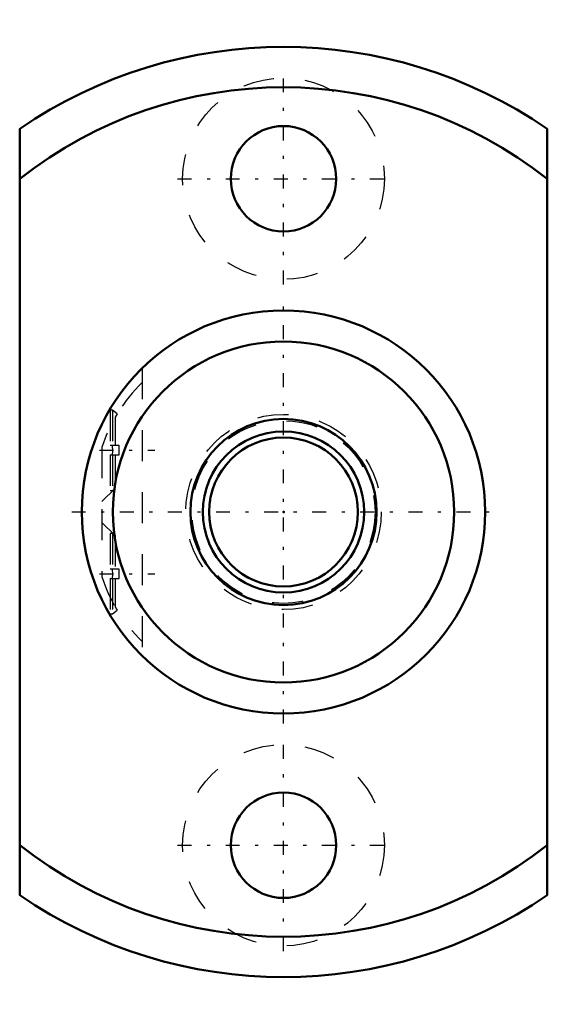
# Model space of a CAD drawing. Header units: millimetres. Extents: x -8.5 to 8.5, y -15.9 to 15.9.
import ezdxf

# ---------------------------------------------------------------- set-up
doc = ezdxf.new("R2010")
doc.units = ezdxf.units.MM
doc.linetypes.add('Center', pattern=[1.5, 0.45, -0.5, 0.05, -0.5])
doc.linetypes.add('Dashed', pattern=[2, 1, -1])
for name, color, linetype, lineweight in [('2d ConnectionPoints', 7, 'Continuous', 50), ('AM_0', 7, 'Continuous', 50), ('AM_5', 3, 'Continuous', 25), ('AM_7', 7, 'Center', 25), ('AM_9', 6, 'Dashed', 25)]:
    doc.layers.add(name, color=color, linetype=linetype, lineweight=lineweight)

# ---------------------------------------------------------------- blocks, each defined once
blk = doc.blocks.new('1_MBF_0601_3_7_nut_0_in_MBF0601_3_7GT_131LC3A_0__2')
at = {"layer": 'AM_0'}
for p, q in [((-8.5, -12.359), (-8.5, 12.359)), ((8.5, 12.359), (8.5, -12.359))]:
    blk.add_line(p, q, dxfattribs=at)
for centre, radius in [((0, 10.75), 1.7), ((0, 0), 6.5), ((0, 0), 5.5), ((0, -10.75), 1.7)]:
    blk.add_circle(centre, radius, dxfattribs=at)
for radius, start, end in [(15, 55.4819, 124.5181), (13.7, 51.6519, 128.3481), (13.7, 231.6519, 308.3481), (15, 235.4819, 304.5181)]:
    blk.add_arc((0, 0), radius, start, end, dxfattribs=at)
at = {"layer": 'AM_7'}
for p, q in [((0, 7.338), (0, 14.162)), ((-3.413, 10.75), (3.413, 10.75)), ((0, -6.825), (0, 6.825)), ((-5.925, 1.99), (-4.141, 1.99)), ((-6.825, 0), (6.825, 0)), ((-5.925, -1.99), (-4.141, -1.99)), ((0, -14.162), (0, -7.337)), ((-3.413, -10.75), (3.413, -10.75))]:
    blk.add_line(p, q, dxfattribs=at)
at = {"layer": 'AM_9'}
for p, q in [((-4.55, 4.642), (-4.55, -4.642)), ((-5.51, 3.29), (-5.59, 3.29)), ((-5.59, 3.29), (-5.59, 2.14)), ((-5.36, 3.164), (-5.51, 3.29)), ((-5.51, 3.29), (-5.51, 2.14)), ((-5.36, 3.164), (-5.423, 3.057)), ((-5.423, 3.057), (-5.423, 2.14)), ((-5.85, 2.088), (-5.85, -2.087)), ((-5.51, 2.14), (-5.59, 2.14)), ((-5.29, 2.14), (-5.505, 2.14)), ((-5.29, 1.84), (-5.29, 2.14)), ((-5.59, 1.84), (-5.51, 1.84)), ((-5.59, 1.84), (-5.59, 0.69)), ((-5.51, 1.84), (-5.51, 0.69)), ((-5.505, 1.84), (-5.29, 1.84)), ((-5.423, 1.84), (-5.423, 0.762)), ((-5.85, 0.34), (-5.423, 0.762)), ((-5.59, 0.69), (-5.51, 0.69)), ((-5.51, 0.69), (-5.423, 0.762)), ((-5.423, -0.762), (-5.85, -0.34)), ((-5.51, -0.69), (-5.59, -0.69)), ((-5.59, -0.69), (-5.59, -1.84)), ((-5.423, -0.762), (-5.51, -0.69)), ((-5.51, -0.69), (-5.51, -1.84)), ((-5.423, -0.762), (-5.423, -1.84)), ((-5.51, -1.84), (-5.59, -1.84)), ((-5.29, -1.84), (-5.505, -1.84)), ((-5.29, -2.14), (-5.29, -1.84)), ((-5.59, -2.14), (-5.51, -2.14)), ((-5.59, -2.14), (-5.59, -3.29)), ((-5.51, -2.14), (-5.51, -3.29)), ((-5.505, -2.14), (-5.29, -2.14)), ((-5.423, -2.14), (-5.423, -3.057)), ((-5.51, -3.29), (-5.36, -3.164)), ((-5.59, -3.29), (-5.51, -3.29))]:
    blk.add_line(p, q, dxfattribs=at)
for points in [[(-5.505, 1.84), (-5.497, 1.962), (-5.505, 2.14)], [(-5.505, -2.14), (-5.497, -2.017), (-5.505, -1.84)], [(-5.423, -3.057), (-5.376, -3.138), (-5.36, -3.164)]]:
    blk.add_lwpolyline(points, dxfattribs=at)
for centre in [(0, 10.75), (0, -10.75)]:
    blk.add_circle(centre, 3.25, dxfattribs=at)
for centre, start, end in [((-1.086, 0.569), 133.851, 162.3234), ((-1.086, -0.569), 197.6766, 226.149)]:
    blk.add_arc(centre, 5, start, end, dxfattribs=at)
blk = doc.blocks.new('2_MBF0601_3_7GT_131LC3A__0__shaft_0_in_MBF0601_3_7GT_131LC3A_0__2')
at = {"layer": 'AM_0'}
for radius in [3, 2.6, 2.4]:
    blk.add_circle((0, 0), radius, dxfattribs=at)
at = {"layer": 'AM_5', "linetype": 'Dashed'}
blk.add_arc((0, 0), 2.386, 75, 15, dxfattribs=at)
at = {"layer": 'AM_9'}
for radius in [3.15, 2.95]:
    blk.add_circle((0, 0), radius, dxfattribs=at)

msp = doc.modelspace()

# ---------------------------------------------------------------- linework, layer by layer
at = {"layer": '2d ConnectionPoints'}
msp.add_point((0, 0), dxfattribs=at)
msp.add_point((0, 0), dxfattribs=at)

# ---------------------------------------------------------------- block references
for name in ['1_MBF_0601_3_7_nut_0_in_MBF0601_3_7GT_131LC3A_0__2', '2_MBF0601_3_7GT_131LC3A__0__shaft_0_in_MBF0601_3_7GT_131LC3A_0__2']:
    msp.add_blockref(name, (0, 0))

doc.saveas('drawing.dxf')
